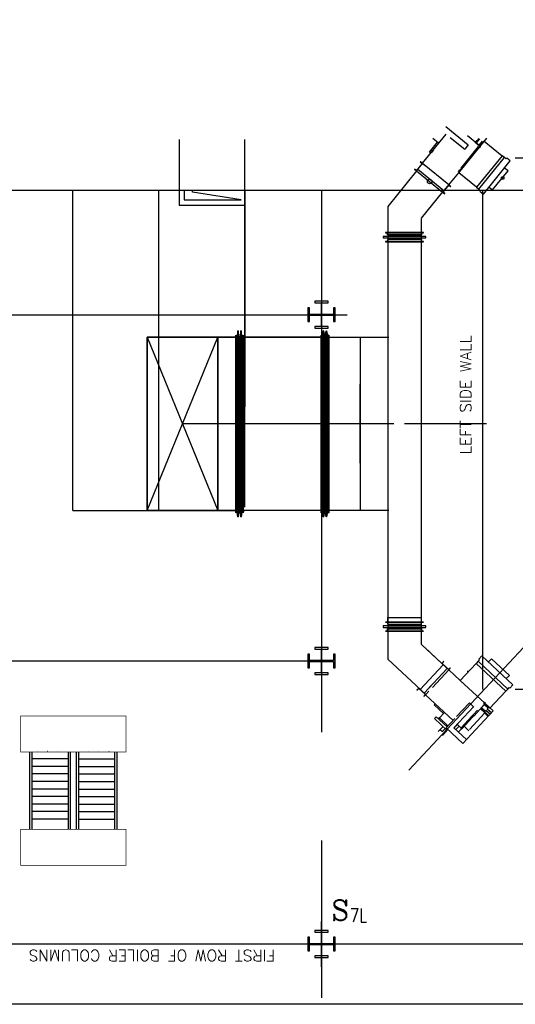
# Model space of a CAD drawing. Header units: inches. Extents: x 0 to 1544102, y -303681 to 23144100.
# Tile 22 of 256: x 32481 to 34540, y -137585 to -133498. Entities that reach past the tile are written whole.
import ezdxf

# ---------------------------------------------------------------- set-up
doc = ezdxf.new("R2010")
doc.units = ezdxf.units.IN
doc.header["$LTSCALE"] = 1800
doc.header["$MEASUREMENT"] = 0
for name, pattern in [('AM_ISO08W050', [18, 12, -1.5, 3, -1.5]), ('CENTER', [2, 1.25, -0.25, 0.25, -0.25]), ('CHAINED', [1.6, 1, -0.25, 0.1, -0.25]), ('DASHED', [0.75, 0.5, -0.25])]:
    doc.linetypes.add(name, pattern=pattern)
for name, color, linetype in [('1_01_FURNACE', 7, 'CENTER'), ('1_01_GRATE_RAIL_TIER1', 7, 'Continuous'), ('1_01_HOT_SA_TO_WINDBOX', 7, 'Continuous'), ('1_01_STEEL_TIER1', 7, 'Continuous'), ('3_01_WINDBOX', 7, 'Continuous'), ('3_01_WINDBOX_CONN_DUCT', 7, 'Continuous'), ('CEN', 2, 'CENTER'), ('DCEN', 3, 'CENTER'), ('DIM', 4, 'Continuous'), ('DIMTEXT', 132, 'Continuous'), ('DIMTEXT-CL', 132, 'CENTER'), ('FIRINGANGLE', 170, 'Continuous'), ('GRID', 251, 'CENTER'), ('obk', 7, 'Continuous'), ('Road', 3, 'Continuous'), ('STEEL-COLUMNS-CL', 252, 'CENTER'), ('TEXT', 3, 'Continuous')]:
    doc.layers.add(name, color=color, linetype=linetype)
doc.layers.add('AM_7', color=4, linetype='AM_ISO08W050', lineweight=25)
doc.styles.add('C4', font='COMPLEX', dxfattribs={"width": 0.75, "height": 625})
doc.styles.add('S3', font='simplex.shx', dxfattribs={"width": 0.75, "height": 320})
doc.styles.add('SIMPLEX', font='SIMPLEX.SHX')
doc.styles.add('Squish', font='simplex.shx', dxfattribs={"width": 0.8})

msp = doc.modelspace()

# ---------------------------------------------------------------- linework, layer by layer
at = {"layer": '1_01_FURNACE', "color": 8}
for p, q in [((36789.83, -134072.44), (34404.83, -134072.44)), ((34404.83, -136278.56), (34404.83, -134205.33)), ((36789.83, -136278.56), (34404.83, -136278.56))]:
    msp.add_line(p, q, dxfattribs=at)
at = {"layer": '1_01_GRATE_RAIL_TIER1', "color": 8}
for p, q in [((32522.32, -136538.06), (32522.32, -136858.06)), ((32531.7, -136538.06), (32531.7, -136858.06)), ((32555.38, -136534.93), (32554.99, -136534.93)), ((32597.48, -136534.93), (32597.08, -136534.93)), ((32639.57, -136534.93), (32639.18, -136534.93)), ((32681.7, -136538.06), (32681.7, -136858.06)), ((32691.07, -136538.06), (32691.07, -136858.06)), ((32716.07, -136538.06), (32716.07, -136858.06)), ((32725.45, -136538.06), (32725.45, -136858.06)), ((32767.58, -136534.93), (32767.97, -136534.93)), ((32809.67, -136534.93), (32810.06, -136534.93)), ((32851.77, -136534.93), (32852.16, -136534.93)), ((32875.45, -136538.06), (32875.45, -136858.06)), ((32884.82, -136538.06), (32884.82, -136858.06)), ((32681.7, -136566.18), (32531.7, -136566.18)), ((32725.45, -136566.18), (32875.45, -136566.18)), ((32681.7, -136597.43), (32531.7, -136597.43)), ((32681.7, -136628.68), (32531.7, -136628.68)), ((32725.45, -136597.43), (32875.45, -136597.43)), ((32725.45, -136628.68), (32875.45, -136628.68)), ((32681.7, -136659.93), (32531.7, -136659.93)), ((32725.45, -136659.93), (32875.45, -136659.93)), ((32681.7, -136691.18), (32531.7, -136691.18)), ((32725.45, -136691.18), (32875.45, -136691.18)), ((32681.7, -136722.43), (32531.7, -136722.43)), ((32681.7, -136753.68), (32531.7, -136753.68)), ((32725.45, -136722.43), (32875.45, -136722.43)), ((32725.45, -136753.68), (32875.45, -136753.68)), ((32681.7, -136784.93), (32531.7, -136784.93)), ((32725.45, -136784.93), (32875.45, -136784.93)), ((32681.7, -136816.18), (32531.7, -136816.18)), ((32725.45, -136816.18), (32875.45, -136816.18))]:
    msp.add_line(p, q, dxfattribs=at)
at = {"layer": '1_01_HOT_SA_TO_WINDBOX', "color": 8}
for p, q in [((33143.56, -133994.94), (33143.56, -134267.44)), ((33416.06, -134286.19), (33416.06, -133994.94)), ((32702.37, -135534.87, 7763.53), (32702.37, -134205.33, 5414.77)), ((33164.81, -134205.33), (33164.81, -134244.94)), ((33143.56, -134267.44), (33416.06, -134267.44)), ((33164.81, -134244.94), (33369.81, -134244.94)), ((33386.99, -134789.12, 4128.13), (33382.62, -134816.12, 4128.13)), ((33386.99, -134789.12, 4128.13), (33382.62, -134816.12, 4128.13)), ((33386.99, -134789.12, 4128.13), (33382.62, -134816.12, 4128.13)), ((33386.99, -134789.12, 4128.13), (33382.62, -134816.12, 4128.13)), ((33388.87, -134789.12, 4128.13), (33386.99, -134789.12, 4128.13)), ((33386.99, -135561.87, 4128.13), (33386.99, -134789.12, 4128.13)), ((33386.99, -135561.87, 4128.13), (33386.99, -134789.12, 4128.13)), ((33388.87, -134789.12, 4128.13), (33386.99, -134789.12, 4128.13)), ((33388.87, -134789.12, 4128.13), (33386.99, -134789.12, 4128.13)), ((33386.99, -135561.87, 4128.13), (33386.99, -134789.12, 4128.13)), ((33386.99, -135561.87, 4128.13), (33386.99, -134789.12, 4128.13)), ((33388.87, -134789.12, 4128.13), (33386.99, -134789.12, 4128.13)), ((33388.87, -135561.87, 4128.13), (33388.87, -134789.12, 4128.13)), ((33393.24, -134816.12, 4128.13), (33388.87, -134789.12, 4128.13)), ((33393.24, -134816.12, 4128.13), (33388.87, -134789.12, 4128.13)), ((33388.87, -134789.12, 4128.13), (33388.87, -135561.87, 4128.13)), ((33388.87, -135561.87, 4128.13), (33388.87, -134789.12, 4128.13)), ((33393.24, -134816.12, 4128.13), (33388.87, -134789.12, 4128.13)), ((33393.24, -134816.12, 4128.13), (33388.87, -134789.12, 4128.13)), ((33388.87, -134789.12, 4128.13), (33388.87, -135561.87, 4128.13)), ((33399.49, -134789.12, 4128.13), (33395.12, -134816.12, 4128.13)), ((33399.49, -134789.12, 4128.13), (33395.12, -134816.12, 4128.13)), ((33399.49, -134789.12, 4128.13), (33395.12, -134816.12, 4128.13)), ((33399.49, -134789.12, 4128.13), (33395.12, -134816.12, 4128.13)), ((33401.37, -134789.12, 4128.13), (33399.49, -134789.12, 4128.13)), ((33399.49, -135561.87, 4128.13), (33399.49, -134789.12, 4128.13)), ((33401.37, -134789.12, 4128.13), (33399.49, -134789.12, 4128.13)), ((33399.49, -135561.87, 4128.13), (33399.49, -134789.12, 4128.13)), ((33401.37, -134789.12, 4128.13), (33399.49, -134789.12, 4128.13)), ((33399.49, -135561.87, 4128.13), (33399.49, -134789.12, 4128.13)), ((33401.37, -134789.12, 4128.13), (33399.49, -134789.12, 4128.13)), ((33399.49, -135561.87, 4128.13), (33399.49, -134789.12, 4128.13)), ((33405.74, -134816.12, 4128.13), (33401.37, -134789.12, 4128.13)), ((33401.37, -135561.87, 4128.13), (33401.37, -134789.12, 4128.13)), ((33405.74, -134816.12, 4128.13), (33401.37, -134789.12, 4128.13)), ((33401.37, -134789.12, 4128.13), (33401.37, -135561.87, 4128.13)), ((33405.74, -134816.12, 4128.13), (33401.37, -134789.12, 4128.13)), ((33401.37, -135561.87, 4128.13), (33401.37, -134789.12, 4128.13)), ((33405.74, -134816.12, 4128.13), (33401.37, -134789.12, 4128.13)), ((33401.37, -134789.12, 4128.13), (33401.37, -135561.87, 4128.13)), ((33737.37, -134816.12, 4128.13), (33741.74, -134789.12, 4128.13)), ((33741.74, -134789.12, 4128.13), (33737.37, -134816.12, 4128.13)), ((33737.37, -134816.12, 4128.13), (33741.74, -134789.12, 4128.13)), ((33741.74, -134789.12, 4128.13), (33737.37, -134816.12, 4128.13)), ((33741.74, -134789.12, 4128.13), (33743.62, -134789.12, 4128.13)), ((33741.74, -134789.12, 4128.13), (33741.74, -135561.87, 4128.13)), ((33741.74, -134789.12, 4128.13), (33741.74, -135561.87, 4128.13)), ((33743.62, -134789.12, 4128.13), (33741.74, -134789.12, 4128.13)), ((33741.74, -134789.12, 4128.13), (33743.62, -134789.12, 4128.13)), ((33741.74, -134789.12, 4128.13), (33741.74, -135561.87, 4128.13)), ((33741.74, -134789.12, 4128.13), (33741.74, -135561.87, 4128.13)), ((33743.62, -134789.12, 4128.13), (33741.74, -134789.12, 4128.13)), ((33743.62, -134789.12, 4128.13), (33743.62, -135561.87, 4128.13)), ((33743.62, -134789.12, 4128.13), (33747.99, -134816.12, 4128.13)), ((33747.99, -134816.12, 4128.13), (33743.62, -134789.12, 4128.13)), ((33743.62, -135561.87, 4128.13), (33743.62, -134789.12, 4128.13)), ((33743.62, -134789.12, 4128.13), (33743.62, -135561.87, 4128.13)), ((33743.62, -134789.12, 4128.13), (33747.99, -134816.12, 4128.13)), ((33747.99, -134816.12, 4128.13), (33743.62, -134789.12, 4128.13)), ((33743.62, -135561.87, 4128.13), (33743.62, -134789.12, 4128.13)), ((33749.87, -134816.12, 4128.13), (33754.24, -134789.12, 4128.13)), ((33749.87, -134816.12, 4128.13), (33754.24, -134789.12, 4128.13)), ((33749.87, -134816.12, 4128.13), (33754.24, -134789.12, 4128.13)), ((33749.87, -134816.12, 4128.13), (33754.24, -134789.12, 4128.13)), ((33754.24, -134789.12, 4128.13), (33756.12, -134789.12, 4128.13)), ((33754.24, -134789.12, 4128.13), (33754.24, -135561.87, 4128.13)), ((33754.24, -134789.12, 4128.13), (33756.12, -134789.12, 4128.13)), ((33754.24, -135561.87, 4128.13), (33754.24, -134789.12, 4128.13)), ((33754.24, -134789.12, 4128.13), (33756.12, -134789.12, 4128.13)), ((33754.24, -134789.12, 4128.13), (33754.24, -135561.87, 4128.13)), ((33754.24, -134789.12, 4128.13), (33756.12, -134789.12, 4128.13)), ((33754.24, -135561.87, 4128.13), (33754.24, -134789.12, 4128.13)), ((33760.49, -134816.12, 4128.13), (33756.12, -134789.12, 4128.13)), ((33756.12, -134789.12, 4128.13), (33756.12, -135561.87, 4128.13)), ((33756.12, -135561.87, 4128.13), (33756.12, -134789.12, 4128.13)), ((33756.12, -134789.12, 4128.13), (33760.49, -134816.12, 4128.13)), ((33760.49, -134816.12, 4128.13), (33756.12, -134789.12, 4128.13)), ((33756.12, -134789.12, 4128.13), (33756.12, -135561.87, 4128.13)), ((33756.12, -135561.87, 4128.13), (33756.12, -134789.12, 4128.13)), ((33756.12, -134789.12, 4128.13), (33760.49, -134816.12, 4128.13)), ((33378.62, -134816.12, 4128.13), (33009.87, -134816.12, 4128.13)), ((33009.87, -134816.12, 4128.13), (33009.87, -135534.87, 4128.13)), ((33303.62, -134816.12, 4128.13), (33009.87, -134816.12, 4128.13)), ((33009.87, -134816.12, 4128.13), (33009.87, -135534.87, 4128.13)), ((33009.87, -135534.87, 4128.13), (33009.87, -134816.12, 4128.13)), ((33009.87, -134816.12, 4128.13), (33303.62, -134816.12, 4128.13)), ((33009.87, -135534.87, 4128.13), (33009.87, -134816.12, 4128.13)), ((33009.87, -134816.12, 4128.13), (33303.62, -134816.12, 4128.13)), ((33009.87, -134816.12, 4128.13), (33009.87, -135534.87, 4128.13)), ((33303.62, -134816.12, 4128.13), (33009.87, -134816.12, 4128.13)), ((33378.62, -134816.12, 4128.13), (33009.87, -134816.12, 4128.13)), ((33009.87, -134816.12, 4128.13), (33009.87, -135534.87, 4128.13)), ((33303.62, -134816.12, 4128.13), (33009.87, -134816.12, 4128.13)), ((33009.87, -134816.12, 4128.13), (33009.87, -135534.87, 4128.13)), ((33303.62, -134816.12, 4128.13), (33009.87, -134816.12, 4128.13)), ((33009.87, -134816.12, 4128.13), (33009.87, -135534.87, 4128.13)), ((33009.87, -135534.87, 4128.13), (33303.62, -134816.12, 4128.13)), ((33009.87, -134816.12, 4128.13), (33303.62, -135534.87, 4128.13)), ((33303.62, -135534.87, 4128.13), (33303.62, -134816.12, 4128.13)), ((33303.62, -134816.12, 4128.13), (33378.62, -134816.12, 4128.13)), ((33303.62, -134816.12, 4128.13), (33303.62, -135534.87, 4128.13)), ((33303.62, -134816.12, 4128.13), (33303.62, -135534.87, 4128.13)), ((33303.62, -134816.12, 4128.13), (33378.62, -134816.12, 4128.13)), ((33303.62, -135534.87, 4128.13), (33303.62, -134816.12, 4128.13)), ((33303.62, -135534.87, 4128.13), (33303.62, -134816.12, 4128.13)), ((33303.62, -135534.87, 4128.13), (33303.62, -134816.12, 4128.13)), ((33378.62, -135544.37, 4128.13), (33378.62, -134806.62, 4128.13)), ((33378.62, -134806.62, 4128.13), (33378.99, -134806.62, 4128.13)), ((33378.99, -134806.62, 4128.13), (33378.62, -134806.62, 4128.13)), ((33378.62, -134806.62, 4128.13), (33378.62, -135544.37, 4128.13)), ((33378.62, -135544.37, 4128.13), (33378.62, -134806.62, 4128.13)), ((33378.62, -134806.62, 4128.13), (33378.99, -134806.62, 4128.13)), ((33378.99, -134806.62, 4128.13), (33378.62, -134806.62, 4128.13)), ((33378.62, -134806.62, 4128.13), (33378.62, -135544.37, 4128.13)), ((33378.62, -134816.12, 4128.13), (33378.62, -135534.87, 4128.13)), ((33378.62, -134816.12, 4128.13), (33378.62, -135534.87, 4128.13)), ((33378.62, -135534.87, 4128.13), (33378.62, -134816.12, 4128.13)), ((33378.62, -135534.87, 4128.13), (33378.62, -134816.12, 4128.13)), ((33378.99, -134806.62, 4128.13), (33378.99, -135544.37, 4128.13)), ((33378.99, -135544.37, 4128.13), (33378.99, -134806.62, 4128.13)), ((33378.99, -134806.62, 4128.13), (33378.99, -135544.37, 4128.13)), ((33378.99, -135544.37, 4128.13), (33378.99, -134806.62, 4128.13)), ((33378.99, -134816.12, 4128.13), (33378.99, -135534.87, 4128.13)), ((33382.62, -134816.12, 4128.13), (33378.99, -134816.12, 4128.13)), ((33378.99, -134816.12, 4128.13), (33378.99, -135534.87, 4128.13)), ((33382.62, -134816.12, 4128.13), (33378.99, -134816.12, 4128.13)), ((33378.99, -134816.12, 4128.13), (33378.99, -135534.87, 4128.13)), ((33382.62, -134816.12, 4128.13), (33378.99, -134816.12, 4128.13)), ((33378.99, -134816.12, 4128.13), (33378.99, -135534.87, 4128.13)), ((33382.62, -134816.12, 4128.13), (33378.99, -134816.12, 4128.13)), ((33382.62, -135534.87, 4128.13), (33382.62, -134816.12, 4128.13)), ((33382.62, -135534.87, 4128.13), (33382.62, -134816.12, 4128.13)), ((33382.62, -135534.87, 4128.13), (33382.62, -134816.12, 4128.13)), ((33382.62, -135534.87, 4128.13), (33382.62, -134816.12, 4128.13)), ((33393.24, -134816.12, 4128.13), (33393.24, -135534.87, 4128.13)), ((33395.12, -134816.12, 4128.13), (33393.24, -134816.12, 4128.13)), ((33395.12, -134816.12, 4128.13), (33393.24, -134816.12, 4128.13)), ((33393.24, -134816.12, 4128.13), (33393.24, -135534.87, 4128.13)), ((33393.24, -134816.12, 4128.13), (33393.24, -135534.87, 4128.13)), ((33395.12, -134816.12, 4128.13), (33393.24, -134816.12, 4128.13)), ((33395.12, -134816.12, 4128.13), (33393.24, -134816.12, 4128.13)), ((33393.24, -134816.12, 4128.13), (33393.24, -135534.87, 4128.13)), ((33395.12, -135534.87, 4128.13), (33395.12, -134816.12, 4128.13)), ((33395.12, -135534.87, 4128.13), (33395.12, -134816.12, 4128.13)), ((33395.12, -135534.87, 4128.13), (33395.12, -134816.12, 4128.13)), ((33395.12, -135534.87, 4128.13), (33395.12, -134816.12, 4128.13)), ((33405.74, -135534.87, 4128.13), (33405.74, -134816.12, 4128.13)), ((33405.74, -134816.12, 4128.13), (33409.49, -134816.12, 4128.13)), ((33405.74, -135534.87, 4128.13), (33405.74, -134816.12, 4128.13)), ((33405.74, -134816.12, 4128.13), (33409.49, -134816.12, 4128.13)), ((33405.74, -135534.87, 4128.13), (33405.74, -134816.12, 4128.13)), ((33405.74, -134816.12, 4128.13), (33409.49, -134816.12, 4128.13)), ((33405.74, -135534.87, 4128.13), (33405.74, -134816.12, 4128.13)), ((33405.74, -134816.12, 4128.13), (33409.49, -134816.12, 4128.13)), ((33409.49, -135544.37, 4128.13), (33409.49, -134806.62, 4128.13)), ((33409.49, -134806.62, 4128.13), (33409.87, -134806.62, 4128.13)), ((33409.87, -134806.62, 4128.13), (33409.49, -134806.62, 4128.13)), ((33409.49, -134806.62, 4128.13), (33409.49, -135544.37, 4128.13)), ((33409.49, -135544.37, 4128.13), (33409.49, -134806.62, 4128.13)), ((33409.49, -134806.62, 4128.13), (33409.87, -134806.62, 4128.13)), ((33409.87, -134806.62, 4128.13), (33409.49, -134806.62, 4128.13)), ((33409.49, -134806.62, 4128.13), (33409.49, -135544.37, 4128.13)), ((33409.49, -135534.87, 4128.13), (33409.49, -134816.12, 4128.13)), ((33409.49, -134816.12, 4128.13), (33409.49, -135534.87, 4128.13)), ((33409.49, -135534.87, 4128.13), (33409.49, -134816.12, 4128.13)), ((33409.49, -134816.12, 4128.13), (33409.49, -135534.87, 4128.13)), ((33409.87, -134806.62, 4128.13), (33409.87, -135544.37, 4128.13)), ((33409.87, -135544.37, 4128.13), (33409.87, -134806.62, 4128.13)), ((33409.87, -134806.62, 4128.13), (33409.87, -135544.37, 4128.13)), ((33409.87, -135544.37, 4128.13), (33409.87, -134806.62, 4128.13)), ((33733.37, -134816.12, 4128.13), (33409.87, -134816.12, 4128.13)), ((33409.87, -134816.12, 4128.13), (33409.87, -135534.87, 4128.13)), ((33409.87, -135534.87, 4128.13), (33409.87, -134816.12, 4128.13)), ((33409.87, -134816.12, 4128.13), (33733.37, -134816.12, 4128.13)), ((33733.37, -134816.12, 4128.13), (33409.87, -134816.12, 4128.13)), ((33409.87, -134816.12, 4128.13), (33409.87, -135534.87, 4128.13)), ((33409.87, -135534.87, 4128.13), (33409.87, -134816.12, 4128.13)), ((33409.87, -134816.12, 4128.13), (33733.37, -134816.12, 4128.13)), ((33597.37, -134816.12, 4128.13), (33522.37, -134816.12, 4128.13)), ((33597.37, -134816.12, 4128.13), (33522.37, -134816.12, 4128.13)), ((33733.74, -134806.62, 4128.13), (33733.37, -134806.62, 4128.13)), ((33733.37, -134806.62, 4128.13), (33733.37, -135544.37, 4128.13)), ((33733.37, -135544.37, 4128.13), (33733.37, -134806.62, 4128.13)), ((33733.37, -134806.62, 4128.13), (33733.74, -134806.62, 4128.13)), ((33733.74, -134806.62, 4128.13), (33733.37, -134806.62, 4128.13)), ((33733.37, -134806.62, 4128.13), (33733.37, -135544.37, 4128.13)), ((33733.37, -135544.37, 4128.13), (33733.37, -134806.62, 4128.13)), ((33733.37, -134806.62, 4128.13), (33733.74, -134806.62, 4128.13)), ((33733.37, -134816.12, 4128.13), (33733.37, -135534.87, 4128.13)), ((33733.37, -134816.12, 4128.13), (33733.37, -135534.87, 4128.13)), ((33733.37, -134816.12, 4128.13), (33733.37, -135534.87, 4128.13)), ((33733.37, -134816.12, 4128.13), (33733.37, -135534.87, 4128.13)), ((33733.74, -135544.37, 4128.13), (33733.74, -134806.62, 4128.13)), ((33733.74, -134806.62, 4128.13), (33733.74, -135544.37, 4128.13)), ((33733.74, -135544.37, 4128.13), (33733.74, -134806.62, 4128.13)), ((33733.74, -134806.62, 4128.13), (33733.74, -135544.37, 4128.13)), ((33733.74, -134816.12, 4128.13), (33733.74, -135534.87, 4128.13)), ((33733.74, -134816.12, 4128.13), (33737.37, -134816.12, 4128.13)), ((33737.37, -134816.12, 4128.13), (33733.74, -134816.12, 4128.13)), ((33733.74, -134816.12, 4128.13), (33733.74, -135534.87, 4128.13)), ((33733.74, -134816.12, 4128.13), (33733.74, -135534.87, 4128.13)), ((33733.74, -134816.12, 4128.13), (33737.37, -134816.12, 4128.13)), ((33737.37, -134816.12, 4128.13), (33733.74, -134816.12, 4128.13)), ((33733.74, -134816.12, 4128.13), (33733.74, -135534.87, 4128.13)), ((33737.37, -134816.12, 4128.13), (33737.37, -135534.87, 4128.13)), ((33737.37, -134816.12, 4128.13), (33737.37, -135534.87, 4128.13)), ((33737.37, -134816.12, 4128.13), (33737.37, -135534.87, 4128.13)), ((33737.37, -134816.12, 4128.13), (33737.37, -135534.87, 4128.13)), ((33747.99, -135534.87, 4128.13), (33747.99, -134816.12, 4128.13)), ((33747.99, -134816.12, 4128.13), (33749.87, -134816.12, 4128.13)), ((33747.99, -135534.87, 4128.13), (33747.99, -134816.12, 4128.13)), ((33747.99, -134816.12, 4128.13), (33749.87, -134816.12, 4128.13)), ((33747.99, -135534.87, 4128.13), (33747.99, -134816.12, 4128.13)), ((33747.99, -134816.12, 4128.13), (33749.87, -134816.12, 4128.13)), ((33747.99, -135534.87, 4128.13), (33747.99, -134816.12, 4128.13)), ((33747.99, -134816.12, 4128.13), (33749.87, -134816.12, 4128.13)), ((33749.87, -134816.12, 4128.13), (33749.87, -135534.87, 4128.13)), ((33749.87, -134816.12, 4128.13), (33749.87, -135534.87, 4128.13)), ((33749.87, -134816.12, 4128.13), (33749.87, -135534.87, 4128.13)), ((33749.87, -134816.12, 4128.13), (33749.87, -135534.87, 4128.13)), ((33760.49, -135534.87, 4128.13), (33760.49, -134816.12, 4128.13)), ((33760.49, -134816.12, 4128.13), (33764.24, -134816.12, 4128.13)), ((33760.49, -134816.12, 4128.13), (33760.49, -135534.87, 4128.13)), ((33764.24, -134816.12, 4128.13), (33760.49, -134816.12, 4128.13)), ((33760.49, -135534.87, 4128.13), (33760.49, -134816.12, 4128.13)), ((33760.49, -134816.12, 4128.13), (33764.24, -134816.12, 4128.13)), ((33760.49, -134816.12, 4128.13), (33760.49, -135534.87, 4128.13)), ((33764.24, -134816.12, 4128.13), (33760.49, -134816.12, 4128.13)), ((33764.62, -134806.62, 4128.13), (33764.24, -134806.62, 4128.13)), ((33764.24, -134806.62, 4128.13), (33764.24, -135544.37, 4128.13)), ((33764.24, -135544.37, 4128.13), (33764.24, -134806.62, 4128.13)), ((33764.24, -134806.62, 4128.13), (33764.62, -134806.62, 4128.13)), ((33764.62, -134806.62, 4128.13), (33764.24, -134806.62, 4128.13)), ((33764.24, -134806.62, 4128.13), (33764.24, -135544.37, 4128.13)), ((33764.24, -135544.37, 4128.13), (33764.24, -134806.62, 4128.13)), ((33764.24, -134806.62, 4128.13), (33764.62, -134806.62, 4128.13)), ((33764.24, -134816.12, 4128.13), (33764.24, -135534.87, 4128.13)), ((33764.24, -135534.87, 4128.13), (33764.24, -134816.12, 4128.13)), ((33764.24, -134816.12, 4128.13), (33764.24, -135534.87, 4128.13)), ((33764.24, -135534.87, 4128.13), (33764.24, -134816.12, 4128.13)), ((33764.62, -135544.37, 4128.13), (33764.62, -134806.62, 4128.13)), ((33764.62, -134806.62, 4128.13), (33764.62, -135544.37, 4128.13)), ((33764.62, -135544.37, 4128.13), (33764.62, -134806.62, 4128.13)), ((33764.62, -134806.62, 4128.13), (33764.62, -135544.37, 4128.13)), ((33764.62, -134816.12, 4128.13), (33895.24, -134816.12, 4128.13)), ((33764.62, -135534.87, 4128.13), (33764.62, -134816.12, 4128.13)), ((33764.62, -134816.12, 4128.13), (33895.24, -134816.12, 4128.13)), ((33764.62, -134816.12, 4128.13), (33764.62, -135534.87, 4128.13)), ((33764.62, -134816.12, 4128.13), (33895.24, -134816.12, 4128.13)), ((33764.62, -135534.87, 4128.13), (33764.62, -134816.12, 4128.13)), ((33764.62, -134816.12, 4128.13), (34015.12, -134816.12, 4128.13)), ((33764.62, -134816.12, 4128.13), (33764.62, -135534.87, 4128.13)), ((33895.24, -134816.12, 4128.13), (33895.24, -135534.87, 4128.13)), ((33895.24, -134816.12, 4128.13), (33895.24, -135534.87, 4128.13)), ((33895.24, -134816.12, 4128.13), (33895.24, -135534.87, 4128.13)), ((33895.24, -134816.12, 4128.13), (33895.24, -135534.87, 4128.13)), ((33895.87, -135010.95, 4128.13), (33895.62, -135010.95, 4128.13)), ((33895.62, -135010.95, 4128.13), (33895.62, -135339.07, 4128.13)), ((33895.62, -135339.07, 4128.13), (33895.62, -135010.95, 4128.13)), ((33895.62, -135010.95, 4128.13), (33896.12, -135010.95, 4128.13)), ((33896.12, -135010.95, 4128.13), (33895.87, -135010.95, 4128.13)), ((33896.12, -135339.07, 4128.13), (33896.12, -135010.95, 4128.13)), ((33896.12, -135010.95, 4128.13), (33896.12, -135339.07, 4128.13)), ((33378.62, -135175.5, 4128.13), (33156.74, -135175.5, 4128.13)), ((33378.62, -135175.5, 4128.13), (33156.74, -135175.5, 4128.13)), ((33378.62, -135175.5, 4128.13), (33409.87, -135175.5, 4128.13)), ((33378.62, -135175.5, 4128.13), (33409.87, -135175.5, 4128.13)), ((33733.37, -135175.5, 4128.13), (33409.87, -135175.5, 4128.13)), ((33733.37, -135175.5, 4128.13), (33409.87, -135175.5, 4128.13)), ((33733.37, -135175.5, 4128.13), (33764.62, -135175.5, 4128.13)), ((33733.37, -135175.5, 4128.13), (33764.62, -135175.5, 4128.13)), ((33895.24, -135175.5, 4128.13), (33764.62, -135175.5, 4128.13)), ((33895.24, -135175.5, 4128.13), (33764.62, -135175.5, 4128.13)), ((34035.62, -135175.01, 4128.13), (33895.87, -135175.01, 4128.13)), ((33895.62, -135339.07, 4128.13), (33895.87, -135339.07, 4128.13)), ((33896.12, -135339.07, 4128.13), (33895.62, -135339.07, 4128.13)), ((33895.87, -135339.07, 4128.13), (33896.12, -135339.07, 4128.13)), ((32702.37, -135534.87, 4128.13), (33416.12, -135534.87, 4128.13)), ((33009.87, -135534.87, 4128.13), (33378.62, -135534.87, 4128.13)), ((33009.87, -135534.87, 4128.13), (33303.62, -135534.87, 4128.13)), ((33303.62, -135534.87, 4128.13), (33009.87, -135534.87, 4128.13)), ((33303.62, -135534.87, 4128.13), (33009.87, -135534.87, 4128.13)), ((33009.87, -135534.87, 4128.13), (33303.62, -135534.87, 4128.13)), ((33009.87, -135534.87, 4128.13), (33378.62, -135534.87, 4128.13)), ((33009.87, -135534.87, 4128.13), (33303.62, -135534.87, 4128.13)), ((33009.87, -135534.87, 4128.13), (33303.62, -135534.87, 4128.13)), ((33378.62, -135534.87, 4128.13), (33303.62, -135534.87, 4128.13)), ((33303.62, -135534.87, 4128.13), (33378.62, -135534.87, 4128.13)), ((33378.99, -135544.37, 4128.13), (33378.62, -135544.37, 4128.13)), ((33378.62, -135544.37, 4128.13), (33378.99, -135544.37, 4128.13)), ((33378.99, -135544.37, 4128.13), (33378.62, -135544.37, 4128.13)), ((33378.62, -135544.37, 4128.13), (33378.99, -135544.37, 4128.13)), ((33378.99, -135534.87, 4128.13), (33382.62, -135534.87, 4128.13)), ((33382.62, -135534.87, 4128.13), (33378.99, -135534.87, 4128.13)), ((33378.99, -135534.87, 4128.13), (33382.62, -135534.87, 4128.13)), ((33382.62, -135534.87, 4128.13), (33378.99, -135534.87, 4128.13)), ((33382.62, -135534.87, 4128.13), (33386.99, -135561.87, 4128.13)), ((33386.99, -135561.87, 4128.13), (33382.62, -135534.87, 4128.13)), ((33382.62, -135534.87, 4128.13), (33386.99, -135561.87, 4128.13)), ((33386.99, -135561.87, 4128.13), (33382.62, -135534.87, 4128.13)), ((33386.99, -135561.87, 4128.13), (33388.87, -135561.87, 4128.13)), ((33388.87, -135561.87, 4128.13), (33386.99, -135561.87, 4128.13)), ((33386.99, -135561.87, 4128.13), (33388.87, -135561.87, 4128.13)), ((33388.87, -135561.87, 4128.13), (33386.99, -135561.87, 4128.13)), ((33388.87, -135561.87, 4128.13), (33393.24, -135534.87, 4128.13)), ((33393.24, -135534.87, 4128.13), (33388.87, -135561.87, 4128.13)), ((33388.87, -135561.87, 4128.13), (33393.24, -135534.87, 4128.13)), ((33393.24, -135534.87, 4128.13), (33388.87, -135561.87, 4128.13)), ((33393.24, -135534.87, 4128.13), (33395.12, -135534.87, 4128.13)), ((33393.24, -135534.87, 4128.13), (33395.12, -135534.87, 4128.13)), ((33393.24, -135534.87, 4128.13), (33395.12, -135534.87, 4128.13)), ((33393.24, -135534.87, 4128.13), (33395.12, -135534.87, 4128.13)), ((33395.12, -135534.87, 4128.13), (33399.49, -135561.87, 4128.13)), ((33395.12, -135534.87, 4128.13), (33399.49, -135561.87, 4128.13)), ((33395.12, -135534.87, 4128.13), (33399.49, -135561.87, 4128.13)), ((33395.12, -135534.87, 4128.13), (33399.49, -135561.87, 4128.13)), ((33399.49, -135561.87, 4128.13), (33401.37, -135561.87, 4128.13)), ((33399.49, -135561.87, 4128.13), (33401.37, -135561.87, 4128.13)), ((33399.49, -135561.87, 4128.13), (33401.37, -135561.87, 4128.13)), ((33399.49, -135561.87, 4128.13), (33401.37, -135561.87, 4128.13)), ((33405.74, -135534.87, 4128.13), (33401.37, -135561.87, 4128.13)), ((33401.37, -135561.87, 4128.13), (33405.74, -135534.87, 4128.13)), ((33405.74, -135534.87, 4128.13), (33401.37, -135561.87, 4128.13)), ((33401.37, -135561.87, 4128.13), (33405.74, -135534.87, 4128.13)), ((33409.49, -135534.87, 4128.13), (33405.74, -135534.87, 4128.13)), ((33409.49, -135534.87, 4128.13), (33405.74, -135534.87, 4128.13)), ((33409.49, -135534.87, 4128.13), (33405.74, -135534.87, 4128.13)), ((33409.49, -135534.87, 4128.13), (33405.74, -135534.87, 4128.13)), ((33409.87, -135544.37, 4128.13), (33409.49, -135544.37, 4128.13)), ((33409.49, -135544.37, 4128.13), (33409.87, -135544.37, 4128.13)), ((33409.87, -135544.37, 4128.13), (33409.49, -135544.37, 4128.13)), ((33409.49, -135544.37, 4128.13), (33409.87, -135544.37, 4128.13)), ((33733.37, -135534.87, 4128.13), (33409.87, -135534.87, 4128.13)), ((33733.37, -135534.87, 4128.13), (33409.87, -135534.87, 4128.13)), ((33733.37, -135534.87, 4128.13), (33409.87, -135534.87, 4128.13)), ((33733.37, -135534.87, 4128.13), (33409.87, -135534.87, 4128.13)), ((33733.37, -135544.37, 4128.13), (33733.74, -135544.37, 4128.13)), ((33733.74, -135544.37, 4128.13), (33733.37, -135544.37, 4128.13)), ((33733.37, -135544.37, 4128.13), (33733.74, -135544.37, 4128.13)), ((33733.74, -135544.37, 4128.13), (33733.37, -135544.37, 4128.13)), ((33737.37, -135534.87, 4128.13), (33733.74, -135534.87, 4128.13)), ((33733.74, -135534.87, 4128.13), (33737.37, -135534.87, 4128.13)), ((33737.37, -135534.87, 4128.13), (33733.74, -135534.87, 4128.13)), ((33733.74, -135534.87, 4128.13), (33737.37, -135534.87, 4128.13)), ((33741.74, -135561.87, 4128.13), (33737.37, -135534.87, 4128.13)), ((33737.37, -135534.87, 4128.13), (33741.74, -135561.87, 4128.13)), ((33741.74, -135561.87, 4128.13), (33737.37, -135534.87, 4128.13)), ((33737.37, -135534.87, 4128.13), (33741.74, -135561.87, 4128.13)), ((33743.62, -135561.87, 4128.13), (33741.74, -135561.87, 4128.13)), ((33741.74, -135561.87, 4128.13), (33743.62, -135561.87, 4128.13)), ((33743.62, -135561.87, 4128.13), (33741.74, -135561.87, 4128.13)), ((33741.74, -135561.87, 4128.13), (33743.62, -135561.87, 4128.13)), ((33747.99, -135534.87, 4128.13), (33743.62, -135561.87, 4128.13)), ((33743.62, -135561.87, 4128.13), (33747.99, -135534.87, 4128.13)), ((33747.99, -135534.87, 4128.13), (33743.62, -135561.87, 4128.13)), ((33743.62, -135561.87, 4128.13), (33747.99, -135534.87, 4128.13)), ((33749.87, -135534.87, 4128.13), (33747.99, -135534.87, 4128.13)), ((33749.87, -135534.87, 4128.13), (33747.99, -135534.87, 4128.13)), ((33749.87, -135534.87, 4128.13), (33747.99, -135534.87, 4128.13)), ((33749.87, -135534.87, 4128.13), (33747.99, -135534.87, 4128.13)), ((33754.24, -135561.87, 4128.13), (33749.87, -135534.87, 4128.13)), ((33754.24, -135561.87, 4128.13), (33749.87, -135534.87, 4128.13)), ((33754.24, -135561.87, 4128.13), (33749.87, -135534.87, 4128.13)), ((33754.24, -135561.87, 4128.13), (33749.87, -135534.87, 4128.13)), ((33756.12, -135561.87, 4128.13), (33754.24, -135561.87, 4128.13)), ((33756.12, -135561.87, 4128.13), (33754.24, -135561.87, 4128.13)), ((33756.12, -135561.87, 4128.13), (33754.24, -135561.87, 4128.13)), ((33756.12, -135561.87, 4128.13), (33754.24, -135561.87, 4128.13)), ((33760.49, -135534.87, 4128.13), (33756.12, -135561.87, 4128.13)), ((33760.49, -135534.87, 4128.13), (33756.12, -135561.87, 4128.13)), ((33760.49, -135534.87, 4128.13), (33756.12, -135561.87, 4128.13)), ((33760.49, -135534.87, 4128.13), (33756.12, -135561.87, 4128.13)), ((33764.24, -135534.87, 4128.13), (33760.49, -135534.87, 4128.13)), ((33760.49, -135534.87, 4128.13), (33764.24, -135534.87, 4128.13)), ((33764.24, -135534.87, 4128.13), (33760.49, -135534.87, 4128.13)), ((33760.49, -135534.87, 4128.13), (33764.24, -135534.87, 4128.13)), ((33764.24, -135544.37, 4128.13), (33764.62, -135544.37, 4128.13)), ((33764.62, -135544.37, 4128.13), (33764.24, -135544.37, 4128.13)), ((33764.24, -135544.37, 4128.13), (33764.62, -135544.37, 4128.13)), ((33764.62, -135544.37, 4128.13), (33764.24, -135544.37, 4128.13)), ((33895.24, -135534.87, 4128.13), (33764.62, -135534.87, 4128.13)), ((33895.24, -135534.87, 4128.13), (33764.62, -135534.87, 4128.13)), ((33895.24, -135534.87, 4128.13), (33764.62, -135534.87, 4128.13)), ((34015.12, -135534.87, 4128.13), (33764.62, -135534.87, 4128.13))]:
    msp.add_line(p, q, dxfattribs=at)
at = {"layer": '1_01_HOT_SA_TO_WINDBOX', "color": 8, "linetype": 'CHAINED'}
msp.add_line((33059.24, -135534.87, 4020.17), (33059.24, -134205.33, 4020.17), dxfattribs=at)
at = {"layer": '1_01_HOT_SA_TO_WINDBOX', "color": 8, "linetype": 'DASHED'}
msp.add_line((33416.12, -134205.33, 4128.13), (33416.12, -135521.12, 4128.13), dxfattribs=at)
at = {"layer": '1_01_HOT_SA_TO_WINDBOX', "color": 8}
msp.add_lwpolyline([(33164.81, -134205.33), (33164.81, -134244.94), (33400.38, -134244.94), (33199.13, -134213.01), (33198.55, -134205.33)], dxfattribs=at)
at = {"layer": '1_01_STEEL_TIER1', "color": 8}
for points in [[(33762.95, -134771.69), (33736.39, -134771.69), (33736.39, -134724), (33784.07, -134724), (33784.07, -134750.56), (33791.07, -134750.56), (33791.07, -134694.31), (33784.07, -134694.31), (33784.07, -134720.87), (33736.39, -134720.87), (33736.39, -134673.19), (33762.95, -134673.19), (33762.95, -134666.19), (33706.7, -134666.19), (33706.7, -134673.19), (33733.26, -134673.19), (33733.26, -134720.87), (33685.57, -134720.87), (33685.57, -134694.31), (33678.57, -134694.31), (33678.57, -134750.56), (33685.57, -134750.56), (33685.57, -134724), (33733.26, -134724), (33733.26, -134771.69), (33706.7, -134771.69), (33706.7, -134778.69), (33762.95, -134778.69)], [(33762.95, -136209.16), (33736.39, -136209.16), (33736.39, -136161.47), (33784.08, -136161.47), (33784.08, -136188.03), (33791.08, -136188.03), (33791.08, -136131.78), (33784.08, -136131.78), (33784.08, -136158.34), (33736.39, -136158.34), (33736.39, -136110.66), (33762.95, -136110.66), (33762.95, -136103.66), (33706.7, -136103.66), (33706.7, -136110.66), (33733.27, -136110.66), (33733.27, -136158.34), (33685.58, -136158.34), (33685.58, -136131.78), (33678.58, -136131.78), (33678.58, -136188.03), (33685.58, -136188.03), (33685.58, -136161.47), (33733.27, -136161.47), (33733.27, -136209.16), (33706.7, -136209.16), (33706.7, -136216.16), (33762.95, -136216.16)], [(33762.95, -137384.19), (33736.39, -137384.19), (33736.39, -137336.5), (33784.08, -137336.5), (33784.08, -137363.06), (33791.08, -137363.06), (33791.08, -137306.81), (33784.08, -137306.81), (33784.08, -137333.37), (33736.39, -137333.37), (33736.39, -137285.69), (33762.95, -137285.69), (33762.95, -137278.69), (33706.7, -137278.69), (33706.7, -137285.69), (33733.27, -137285.69), (33733.27, -137333.37), (33685.58, -137333.37), (33685.58, -137306.81), (33678.58, -137306.81), (33678.58, -137363.06), (33685.58, -137363.06), (33685.58, -137336.5), (33733.27, -137336.5), (33733.27, -137384.19), (33706.7, -137384.19), (33706.7, -137391.19), (33762.95, -137391.19)], [(33762.95, -137384.19), (33736.39, -137384.19), (33736.39, -137336.5), (33784.08, -137336.5), (33784.08, -137363.06), (33791.08, -137363.06), (33791.08, -137306.81), (33784.08, -137306.81), (33784.08, -137333.37), (33736.39, -137333.37), (33736.39, -137285.69), (33762.95, -137285.69), (33762.95, -137278.69), (33706.7, -137278.69), (33706.7, -137285.69), (33733.27, -137285.69), (33733.27, -137333.37), (33685.58, -137333.37), (33685.58, -137306.81), (33678.58, -137306.81), (33678.58, -137363.06), (33685.58, -137363.06), (33685.58, -137336.5), (33733.27, -137336.5), (33733.27, -137384.19), (33706.7, -137384.19), (33706.7, -137391.19), (33762.95, -137391.19)]]:
    msp.add_lwpolyline(points, close=True, dxfattribs=at)
at = {"layer": '3_01_WINDBOX', "color": 8}
for p, q in [((34251.95, -133972.28), (34153.66, -134093.66)), ((34251.46, -133941.59), (34344.77, -134017.16)), ((34395.46, -134024.07), (34340.89, -133979.87)), ((34183.88, -134047.67), (34217.11, -134006.66)), ((34221.34, -134010.08), (34197.15, -133990.49)), ((34268.95, -133986.04), (34329.72, -134035.24)), ((34304.8, -134133.04), (34421.4, -133989.06)), ((34344.51, -134016.95), (34329.72, -134035.24)), ((34379.51, -133999.08), (34373.6, -134006.37)), ((34373.6, -134006.37), (34393.04, -134022.11)), ((34375.52, -134006.47), (34380.72, -134000.06)), ((34377.68, -134008.21), (34375.52, -134006.47)), ((34376.63, -134007.36), (34390.08, -133990.76)), ((34376.63, -134007.36), (34390.08, -133990.76)), ((34376.97, -134009.09), (34389.68, -134019.38)), ((34391.13, -133991.6), (34377.68, -134008.21)), ((34390.39, -134018.51), (34403.84, -134001.9)), ((34392.53, -134020.24), (34390.39, -134018.51)), ((34404.88, -134002.75), (34391.43, -134019.35)), ((34391.43, -134019.35), (34404.88, -134002.75)), ((34397.72, -134013.83), (34392.53, -134020.24)), ((34393.04, -134022.11), (34398.93, -134014.82)), ((34394.01, -134022.89), (34410.91, -134002.01)), ((34398.93, -134014.82), (34397.72, -134013.83)), ((34410.91, -134002.01), (34485.52, -134062.42)), ((34188.11, -134051.11), (34183.88, -134047.67)), ((34200.54, -134037.76), (34190.69, -134049.9)), ((34314.42, -134114.22), (34387.45, -134024.03)), ((34329.72, -134035.24), (34329.96, -134035.44)), ((34485.52, -134062.42), (34379.41, -134193.46)), ((34387.45, -134024.03), (34392.32, -134027.95)), ((34392.32, -134027.95), (34395.46, -134024.07)), ((34494.91, -134070.02), (34485.52, -134062.42)), ((34152.97, -134094.7), (34129.38, -134123.84)), ((34129.45, -134125.52), (34154.63, -134094.44)), ((34145.88, -134087.36), (34145.1, -134088.33)), ((34145.1, -134088.33), (34152.97, -134094.7)), ((34154.63, -134094.44), (34145.88, -134087.36)), ((34154.63, -134094.44), (34169.3, -134106.31)), ((34264.24, -134183.13), (34154.63, -134094.44)), ((34388.79, -134201.07), (34494.91, -134070.02)), ((34407.43, -134221.62), (34518.89, -134083.97)), ((34501.65, -134075.48), (34494.91, -134070.02)), ((34504.32, -134072.17), (34501.65, -134075.48)), ((34518.89, -134083.97), (34504.32, -134072.17)), ((34121.51, -134117.48), (34120.71, -134118.45)), ((34120.71, -134118.45), (34129.45, -134125.52)), ((34129.38, -134123.84), (34121.51, -134117.48)), ((34129.45, -134125.52), (34238.06, -134213.46)), ((34135.05, -134118.62), (34243.65, -134206.57)), ((34264.21, -134183.17), (34304.8, -134133.04)), ((34303.66, -134127.56), (34304.62, -134126.38)), ((34308.79, -134121.16), (34304.58, -134126.36)), ((34304.58, -134126.36), (34307.01, -134128.33)), ((34379.41, -134193.46), (34304.8, -134133.04)), ((34307.01, -134128.33), (34316.85, -134116.18)), ((34308.12, -134120.62), (34308.79, -134121.16)), ((34316.85, -134116.18), (34314.42, -134114.22)), ((34445.8, -134204.03), (34509.67, -134125.15)), ((34509.67, -134125.15), (34495.1, -134113.36)), ((34263.23, -134182.39), (34238.06, -134213.46)), ((34239.72, -134213.21), (34263.32, -134184.07)), ((34271.97, -134189.46), (34263.23, -134182.39)), ((34263.32, -134184.07), (34271.19, -134190.43)), ((34238.06, -134213.46), (34246.8, -134220.55)), ((34247.59, -134219.58), (34239.72, -134213.21)), ((34246.8, -134220.55), (34247.59, -134219.58)), ((34271.19, -134190.43), (34271.97, -134189.46)), ((34379.41, -134193.46), (34388.79, -134201.07)), ((34388.79, -134201.07), (34395.53, -134206.52)), ((34395.53, -134206.52), (34392.86, -134209.83)), ((34392.86, -134209.83), (34407.43, -134221.62)), ((34431.22, -134192.24), (34445.8, -134204.03)), ((34400.69, -136138.1), (34387.9, -136151.81)), ((34530.23, -136258.89), (34400.69, -136138.1)), ((34145.29, -136278), (34240.59, -136175.8)), ((34241.77, -136161.51), (34234.1, -136169.75)), ((34234.11, -136169.73), (34263.36, -136197.02)), ((34235.78, -136169.78), (34242.69, -136162.37)), ((34263.21, -136195.35), (34235.78, -136169.78)), ((34242.69, -136162.37), (34241.77, -136161.51)), ((34270.11, -136187.94), (34263.21, -136195.35)), ((34271.03, -136188.79), (34270.11, -136187.94)), ((34376.86, -136169.89), (34311.38, -136240.09)), ((34385.09, -136161.05), (34376.86, -136169.89)), ((34376.86, -136169.89), (34500.18, -136284.88)), ((34391.01, -136154.71), (34385.09, -136161.05)), ((34508.42, -136276.05), (34385.09, -136161.05)), ((34387.9, -136151.81), (34391.01, -136154.71)), ((34441.12, -136150.17), (34428.34, -136163.89)), ((34515.36, -136219.4), (34441.12, -136150.17)), ((34161.55, -136293.18), (34256.86, -136190.97)), ((34263.36, -136197.02), (34196.1, -136269.15)), ((34196.1, -136269.15), (34263.36, -136197.02)), ((34263.36, -136197.02), (34271.03, -136188.79)), ((34311.38, -136240.09), (34264.22, -136196.1)), ((34339.44, -136202.03), (34347.02, -136201.88)), ((34502.58, -136233.1), (34515.36, -136219.4)), ((34189.61, -136263.09), (34174.43, -136279.37)), ((34311.38, -136240.09), (34447.74, -136367.24)), ((34316.99, -136251.3), (34316.41, -136251.94)), ((34508.42, -136276.05), (34514.32, -136269.72)), ((34514.32, -136269.72), (34517.44, -136272.61)), ((34517.44, -136272.61), (34530.23, -136258.89)), ((34131.11, -136280.16), (34138.79, -136271.93)), ((34132.03, -136281.01), (34131.11, -136280.16)), ((34138.94, -136273.61), (34132.03, -136281.01)), ((34138.78, -136271.95), (34168.04, -136299.22)), ((34166.36, -136299.19), (34138.94, -136273.61)), ((34159.45, -136306.58), (34166.36, -136299.19)), ((34160.37, -136307.44), (34159.45, -136306.58)), ((34168.04, -136299.22), (34160.37, -136307.44)), ((34167.2, -136300.14), (34281.42, -136406.66)), ((34180.92, -136285.42), (34168.04, -136299.23)), ((34168.04, -136299.23), (34180.92, -136285.42)), ((34500.18, -136284.88), (34434.71, -136355.1)), ((34500.18, -136284.88), (34508.42, -136276.05)), ((34203.53, -136341.46), (34207.24, -136337.48)), ((34242.13, -136377.46), (34203.53, -136341.46)), ((34367.09, -136349.3), (34285.2, -136437.11)), ((34349.66, -136333.48), (34296.34, -136390.66)), ((34349.88, -136333.25), (34349.66, -136333.48)), ((34349.66, -136333.48), (34366.87, -136349.53)), ((34368.45, -136386.75), (34416.33, -136335.4)), ((34414.2, -136337.68), (34397.15, -136355.97)), ((34411.26, -136340.84), (34400.09, -136352.81)), ((34412.67, -136331.99), (34408.42, -136336.56)), ((34412.07, -136341.61), (34413.95, -136339.59)), ((34427.7, -136356.19), (34412.07, -136341.61)), ((34416.33, -136335.4), (34412.67, -136331.99)), ((34412.99, -136340.62), (34428.63, -136355.2)), ((34412.99, -136340.62), (34428.63, -136355.2)), ((34413.95, -136339.59), (34419.99, -136345.22)), ((34421.05, -136344.08), (34414.2, -136337.68)), ((34434.71, -136355.1), (34415.05, -136336.77)), ((34419.99, -136345.22), (34421.05, -136344.08)), ((34211.12, -136391.51), (34204.73, -136398.37)), ((34256.28, -136433.63), (34211.12, -136391.51)), ((34224.61, -136396.24), (34245.85, -136373.48)), ((34360.41, -136388.03), (34313.1, -136438.76)), ((34316.76, -136442.17), (34364.07, -136391.44)), ((34321.94, -136502.14), (34447.74, -136367.24)), ((34349.21, -136444.58), (34414, -136375.1)), ((34360.41, -136388.03), (34364.79, -136383.34)), ((34364.07, -136391.44), (34360.41, -136388.03)), ((34368.45, -136386.75), (34364.07, -136391.44)), ((34382.83, -136363.98), (34364.79, -136383.34)), ((34364.79, -136383.34), (34368.45, -136386.75)), ((34414, -136375.1), (34395.44, -136357.79)), ((34397.15, -136355.97), (34404, -136362.36)), ((34399.04, -136355.59), (34400.92, -136353.57)), ((34405.08, -136361.22), (34399.04, -136355.59)), ((34415.63, -136369.13), (34400, -136354.56)), ((34400.92, -136353.57), (34416.55, -136368.15)), ((34404, -136362.36), (34405.08, -136361.22)), ((34404.03, -136362.34), (34429.01, -136385.63)), ((34426.28, -136388.55), (34413, -136376.17)), ((34416.55, -136368.15), (34415.63, -136369.13)), ((34416.55, -136368.15), (34420.98, -136363.47)), ((34419.46, -136365.1), (34436.55, -136381.04)), ((34423.34, -136360.93), (34427.7, -136356.19)), ((34424.87, -136359.29), (34441.96, -136375.23)), ((34428.63, -136355.2), (34427.7, -136356.19)), ((34204.73, -136398.37), (34257.6, -136447.69)), ((34224.61, -136396.24), (34219.98, -136399.78)), ((34219.98, -136399.78), (34224.61, -136396.24)), ((34224.61, -136396.24), (34260.19, -136429.42)), ((34228.4, -136443.53), (34239.92, -136431.19)), ((34228.4, -136443.53), (34239.92, -136431.19)), ((34288.67, -136398.89), (34252.65, -136437.52)), ((34285.77, -136437.64), (34299.2, -136423.24)), ((34306.22, -136429.78), (34292.79, -136444.18)), ((34306.22, -136429.78), (34292.79, -136444.18)), ((34298.63, -136422.71), (34314.38, -136437.39)), ((34347.07, -136449.08), (34327.42, -136430.75)), ((34219.88, -136452.68), (34228.4, -136443.53)), ((34228.4, -136443.53), (34237.56, -136452.06)), ((34237.56, -136452.06), (34249.06, -136439.72)), ((34237.56, -136452.06), (34249.06, -136439.72)), ((34237.56, -136452.06), (34249.06, -136439.72)), ((34260.38, -136444.72), (34238, -136468.71)), ((34252.65, -136437.52), (34321.94, -136502.14)), ((34285.2, -136437.11), (34337.29, -136485.68)), ((34313.41, -136443.93), (34303.69, -136454.35)), ((34313.1, -136438.76), (34316.76, -136442.17)), ((34315.84, -136441.32), (34313.41, -136443.93))]:
    msp.add_line(p, q, dxfattribs=at)
at = {"layer": '3_01_WINDBOX_CONN_DUCT', "color": 8}
for p, q in [((34130.7, -134123.97), (34010.38, -134272.61)), ((34150.09, -134322.09), (34239.31, -134211.92)), ((34010.18, -134273.17), (34010.18, -136151.67)), ((34149.89, -136090.9), (34149.89, -134322.65)), ((34159.27, -134381.46), (34000.81, -134381.46)), ((34000.81, -134381.46), (34000.81, -134382.34)), ((34000.81, -134382.34), (34159.27, -134382.34)), ((34009.31, -134390.84), (34009.31, -134382.34)), ((34010.38, -134387.37), (34010.18, -134387.92)), ((34149.89, -134381.46), (34149.89, -134356.51)), ((34150.77, -134382.34), (34150.77, -134390.84)), ((34159.27, -134382.34), (34159.27, -134381.46)), ((34168.64, -134397.4), (33991.43, -134397.4)), ((33991.43, -134397.4), (33991.43, -134403.65)), ((33991.43, -134403.65), (34168.64, -134403.65)), ((34159.27, -134418.71), (34000.81, -134418.71)), ((34000.81, -134418.71), (34000.81, -134419.59)), ((34000.81, -134419.59), (34159.27, -134419.59)), ((34150.77, -134390.84), (34009.31, -134390.84)), ((34150.77, -134410.21), (34009.31, -134410.21)), ((34009.31, -134410.21), (34009.31, -134418.71)), ((34149.89, -134396.71), (34010.18, -134396.71)), ((34010.18, -134396.71), (34010.18, -134397.4)), ((34010.18, -134403.65), (34010.18, -134410.21)), ((34149.89, -134397.4), (34149.89, -134396.71)), ((34149.89, -134403.65), (34149.89, -134410.21)), ((34150.77, -134418.71), (34150.77, -134410.21)), ((34159.27, -134419.59), (34159.27, -134418.71)), ((34168.64, -134403.65), (34168.64, -134397.4)), ((34150.09, -134436.85), (34149.89, -134437.41)), ((34010.18, -135998.04), (34010.18, -135979.29)), ((34010.18, -135979.29), (34149.89, -135979.29)), ((34168.64, -136013.98), (33991.43, -136013.98)), ((33991.43, -136013.98), (33991.43, -136020.23)), ((33991.43, -136020.23), (34168.64, -136020.23)), ((34000.81, -135998.92), (34000.81, -135998.04)), ((34000.81, -135998.04), (34159.27, -135998.04)), ((34159.27, -135998.92), (34000.81, -135998.92)), ((34009.31, -135998.92), (34009.31, -136007.42)), ((34009.31, -136007.42), (34150.77, -136007.42)), ((34010.18, -136013.98), (34010.18, -136013.29)), ((34010.18, -136013.29), (34149.89, -136013.29)), ((34010.18, -136020.23), (34010.18, -136026.79)), ((34149.89, -136013.29), (34149.89, -136013.98)), ((34149.89, -136020.23), (34149.89, -136026.79)), ((34150.77, -136007.42), (34150.77, -135998.92)), ((34159.27, -135998.04), (34159.27, -135998.92)), ((34168.64, -136020.23), (34168.64, -136013.98)), ((34159.27, -136035.29), (34000.81, -136035.29)), ((34000.81, -136035.29), (34000.81, -136036.17)), ((34000.81, -136036.17), (34159.27, -136036.17)), ((34009.31, -136035.29), (34009.31, -136026.79)), ((34009.31, -136026.79), (34150.77, -136026.79)), ((34149.89, -136036.17), (34010.18, -136036.17)), ((34150.77, -136026.79), (34150.77, -136035.29)), ((34159.27, -136036.17), (34159.27, -136035.29)), ((34150.12, -136091.42), (34149.89, -136090.9)), ((34234.1, -136169.73), (34150.12, -136091.42)), ((34234.1, -136169.73), (34162.43, -136102.9)), ((34010.41, -136152.2), (34010.18, -136151.67)), ((34010.41, -136152.2), (34168.05, -136299.23))]:
    msp.add_line(p, q, dxfattribs=at)
at = {"layer": 'AM_7', "color": 8}
msp.add_circle((34487.58, -134154.81, 1.6), 5.32, dxfattribs=at)
msp.add_circle((34487.58, -134154.81, 1.6), 5.32, dxfattribs=at)
msp.add_circle((34487.58, -134154.81, 1.6), 5.32, dxfattribs=at)
msp.add_circle((34487.58, -134154.81, 1.6), 5.32, dxfattribs=at)
msp.add_circle((34487.58, -134154.81, 1.6), 5.32, dxfattribs=at)
msp.add_circle((34487.58, -134154.81, 1.6), 5.32, dxfattribs=at)
at = {"layer": 'CEN', "color": 8}
msp.add_line((33734.83, -137428.68), (33734.83, -137241.18), dxfattribs=at)
at = {"layer": 'CEN', "color": 8, "linetype": 'CENTER', "ltscale": 10}
msp.add_line((56422.41, -137334.94), (24413.08, -137334.94), dxfattribs=at)
at = {"layer": 'DCEN', "color": 8, "linetype": 'Continuous', "const_width": 2.5}
for points in [[(32484.82, -136538.06), (32484.82, -136388.06), (32922.28, -136388.06), (32922.32, -136538.06)], [(32484.82, -137008.06), (32484.82, -136858.06), (32922.28, -136858.06), (32922.32, -137008.06)]]:
    msp.add_lwpolyline(points, close=True, dxfattribs=at)
at = {"layer": 'DIM'}
msp.add_lwpolyline([(29443.81, -134205.33), (40944.99, -134205.33), (40944.99, -131445.04), (45545.46, -136965.61), (45545.46, -134205.33), (57046.65, -134205.33)], dxfattribs=at)
at = {"layer": 'DIMTEXT', "color": 8}
msp.add_circle((34183.96, -134169.26), 9.38, dxfattribs=at)
at = {"layer": 'DIMTEXT-CL', "color": 8}
msp.add_line((33734.83, -137334.94), (33734.83, -137557.44), dxfattribs=at)
at = {"layer": 'FIRINGANGLE', "color": 8}
msp.add_line((34097.75, -136613.53), (35512.51, -135096.4), dxfattribs=at)
at = {"layer": 'GRID', "color": 8}
msp.add_line((41228.58, -137334.93), (24341.08, -137334.93), dxfattribs=at)
at = {"layer": 'obk', "color": 8}
msp.add_line((33416.12, -135521.12, 4128.13), (33416.12, -134205.33, 2860.85), dxfattribs=at)
at = {"layer": 'Road', "color": 8}
msp.add_line((62066.08, -137584.93), (18535.19, -137584.93), dxfattribs=at)
at = {"layer": 'STEEL-COLUMNS-CL', "color": 8}
for p, q in [((33734.83, -134205.33), (33734.83, -137557.44)), ((32234.83, -134722.44), (33841.08, -134722.44)), ((37120.12, -135175.5), (34080.12, -135175.5)), ((33767.44, -136159.91), (32047.33, -136159.95)), ((39737.21, -137334.94), (31465.45, -137334.93))]:
    msp.add_line(p, q, dxfattribs=at)

# ---------------------------------------------------------------- texts
at = {"layer": 'DIMTEXT', "color": 8, "char_height": 46.875}
for s, insert, width, attachment_point, rotation, style in [('LEFT SIDE WALL', (34310.32, -135301.93), 703.3085, 1, 90, 'SIMPLEX'), ('{\\W1;FIRST ROW OF BOILER COLUMNS}', (33542.43, -137358.97), 1247.9028, 7, 180, 'Squish')]:
    msp.add_mtext(s, dxfattribs=dict(at, insert=insert, width=width, attachment_point=attachment_point, rotation=rotation, style=style))
at = {"layer": 'TEXT', "color": 8, "style": 'C4', "text_generation_flag": 6}
msp.add_text('S', height=84.38, rotation=180, dxfattribs=at).set_placement((33776.23, -137236.8))
at = {"layer": 'TEXT', "color": 8, "style": 'S3', "width": 0.8}
msp.add_text('7L', height=56.25, dxfattribs=at).set_placement((33852.73, -137243.37))

doc.saveas('drawing.dxf')
